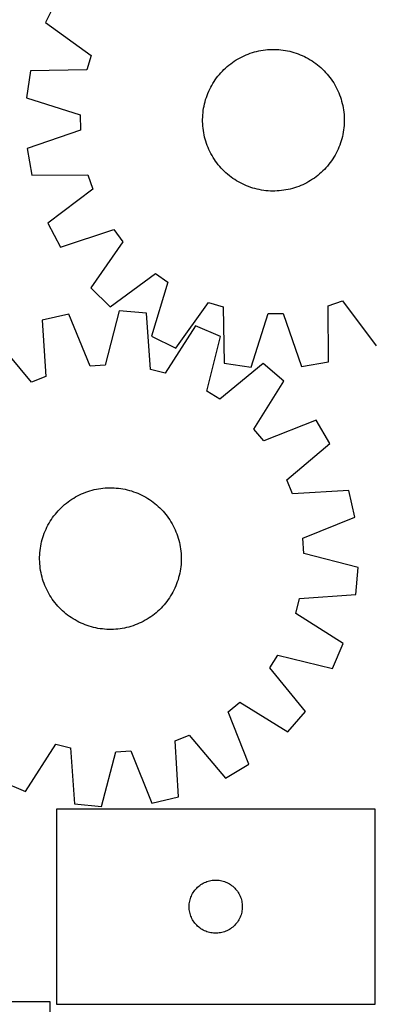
# Model space of a CAD drawing. Header units: millimetres. Extents: x 7 to 1493, y 7 to 2993.
# Tile 8 of 12: x 892 to 1093, y 2109 to 2665. Entities that reach past the tile are written whole.
import ezdxf

# ---------------------------------------------------------------- set-up
doc = ezdxf.new("R2010")
doc.units = ezdxf.units.MM
doc.layers.add('COMMON', color=5, linetype='CONTINUOUS', true_color=0x0000ff)
doc.layers.add('CUT', color=7, linetype='CONTINUOUS', true_color=0x000000)

msp = doc.modelspace()

# ---------------------------------------------------------------- linework, layer by layer
at = {"layer": 'COMMON'}
for p, q in [((1092.893271, 2109.519138), (1092.893271, 2219.519138)), ((912.79327, 2109.419137), (1092.79327, 2109.419137))]:
    msp.add_line(p, q, dxfattribs=at)
at = {"layer": 'CUT'}
for p, q in [((913.525734, 2677.473248), (906.700519, 2663.683869)), ((906.700519, 2663.683869), (932.512078, 2645.170678)), ((1022.295699, 2646.362947), (1023.489308, 2646.755763)), ((1023.489308, 2646.755763), (1024.694666, 2647.110894)), ((1024.694666, 2647.110894), (1025.910585, 2647.427987)), ((1025.910585, 2647.427987), (1027.135864, 2647.706732)), ((1027.135864, 2647.706732), (1028.369294, 2647.946851)), ((1028.369294, 2647.946851), (1029.609658, 2648.14811)), ((1029.609658, 2648.14811), (1030.855731, 2648.310308)), ((1030.855731, 2648.310308), (1032.106284, 2648.433286)), ((1032.106284, 2648.433286), (1033.360083, 2648.516923)), ((1033.360083, 2648.516923), (1034.61589, 2648.561135)), ((1034.61589, 2648.561135), (1035.872467, 2648.56588)), ((1035.872467, 2648.56588), (1037.128572, 2648.531153)), ((1037.128572, 2648.531153), (1038.382967, 2648.456987)), ((1038.382967, 2648.456987), (1039.634413, 2648.343457)), ((1039.634413, 2648.343457), (1040.881676, 2648.190674)), ((1040.881676, 2648.190674), (1042.123524, 2647.998788)), ((1042.123524, 2647.998788), (1043.358732, 2647.76799)), ((1043.358732, 2647.76799), (1044.586081, 2647.498507)), ((1044.586081, 2647.498507), (1045.80436, 2647.190605)), ((1045.80436, 2647.190605), (1047.012366, 2646.844588)), ((1047.012366, 2646.844588), (1048.208908, 2646.460797)), ((1048.208908, 2646.460797), (1049.392803, 2646.039612)), ((932.512078, 2645.170678), (929.957476, 2636.98573)), ((1011.257778, 2640.465197), (1012.271581, 2641.207633)), ((1012.271581, 2641.207633), (1013.308204, 2641.917858)), ((1013.308204, 2641.917858), (1014.366624, 2642.595172)), ((1014.366624, 2642.595172), (1015.445797, 2643.238906)), ((1015.445797, 2643.238906), (1016.544657, 2643.848424)), ((1016.544657, 2643.848424), (1017.662121, 2644.423125)), ((1017.662121, 2644.423125), (1018.797085, 2644.962443)), ((1018.797085, 2644.962443), (1019.948429, 2645.465844)), ((1019.948429, 2645.465844), (1021.115018, 2645.932833)), ((1021.115018, 2645.932833), (1022.295699, 2646.362947)), ((1049.392803, 2646.039612), (1050.562885, 2645.581447)), ((1050.562885, 2645.581447), (1051.717999, 2645.086755)), ((1051.717999, 2645.086755), (1052.857003, 2644.556024)), ((1052.857003, 2644.556024), (1053.978775, 2643.989778)), ((1053.978775, 2643.989778), (1055.082207, 2643.388576)), ((1055.082207, 2643.388576), (1056.166211, 2642.75301)), ((1056.166211, 2642.75301), (1057.229716, 2642.083709)), ((1057.229716, 2642.083709), (1058.271673, 2641.381333)), ((1058.271673, 2641.381333), (1059.291054, 2640.646575)), ((898.197783, 2636.441084), (895.96777, 2621.217498)), ((929.957476, 2636.98573), (898.197783, 2636.441084)), ((1004.881086, 2634.431611), (1005.708516, 2635.377321)), ((1005.708516, 2635.377321), (1006.565243, 2636.296574)), ((1006.565243, 2636.296574), (1007.450421, 2637.188463)), ((1007.450421, 2637.188463), (1008.363178, 2638.052108)), ((1008.363178, 2638.052108), (1009.302612, 2638.886656)), ((1009.302612, 2638.886656), (1010.267796, 2639.691284)), ((1010.267796, 2639.691284), (1011.257778, 2640.465197)), ((1059.291054, 2640.646575), (1060.286852, 2639.880159)), ((1060.286852, 2639.880159), (1061.258085, 2639.082843)), ((1061.258085, 2639.082843), (1062.203795, 2638.255414)), ((1062.203795, 2638.255414), (1063.123048, 2637.398687)), ((1063.123048, 2637.398687), (1064.014937, 2636.513508)), ((1064.014937, 2636.513508), (1064.878581, 2635.600751)), ((1064.878581, 2635.600751), (1065.71313, 2634.661317)), ((1001.210919, 2629.339737), (1001.88022, 2630.403242)), ((1001.88022, 2630.403242), (1002.582596, 2631.445199)), ((1002.582596, 2631.445199), (1003.317355, 2632.46458)), ((1003.317355, 2632.46458), (1004.08377, 2633.460378)), ((1004.08377, 2633.460378), (1004.881086, 2634.431611)), ((1065.71313, 2634.661317), (1066.517758, 2633.696133)), ((1066.517758, 2633.696133), (1067.291671, 2632.706151)), ((1067.291671, 2632.706151), (1068.034107, 2631.692349)), ((1068.034107, 2631.692349), (1068.744332, 2630.655726)), ((1068.744332, 2630.655726), (1069.421646, 2629.597306)), ((998.382483, 2623.736412), (998.877175, 2624.891525)), ((998.877175, 2624.891525), (999.407905, 2626.030529)), ((999.407905, 2626.030529), (999.974151, 2627.152301)), ((999.974151, 2627.152301), (1000.575354, 2628.255734)), ((1000.575354, 2628.255734), (1001.210919, 2629.339737)), ((1069.421646, 2629.597306), (1070.06538, 2628.518133)), ((1070.06538, 2628.518133), (1070.674898, 2627.419272)), ((1070.674898, 2627.419272), (1071.249599, 2626.301809)), ((1071.249599, 2626.301809), (1071.788917, 2625.166845)), ((1071.788917, 2625.166845), (1072.292318, 2624.0155)), ((895.96777, 2621.217498), (926.236911, 2611.586618)), ((996.465422, 2617.759607), (996.773324, 2618.977886)), ((996.773324, 2618.977886), (997.119341, 2620.185892)), ((997.119341, 2620.185892), (997.503132, 2621.382434)), ((997.503132, 2621.382434), (997.924318, 2622.56633)), ((997.924318, 2622.56633), (998.382483, 2623.736412)), ((1072.292318, 2624.0155), (1072.759307, 2622.848912)), ((1072.759307, 2622.848912), (1073.189421, 2621.66823)), ((1073.189421, 2621.66823), (1073.582237, 2620.474621)), ((1073.582237, 2620.474621), (1073.937367, 2619.269263)), ((1073.937367, 2619.269263), (1074.254461, 2618.053344)), ((995.620472, 2612.807939), (995.773256, 2614.055202)), ((995.773256, 2614.055202), (995.965141, 2615.29705)), ((995.965141, 2615.29705), (996.195939, 2616.532258)), ((996.195939, 2616.532258), (996.465422, 2617.759607)), ((1074.254461, 2618.053344), (1074.533205, 2616.828065)), ((1074.533205, 2616.828065), (1074.773325, 2615.594635)), ((1074.773325, 2615.594635), (1074.974584, 2614.354272)), ((1074.974584, 2614.354272), (1075.136782, 2613.108198)), ((1075.136782, 2613.108198), (1075.25976, 2611.857645)), ((926.236911, 2611.586618), (926.336629, 2603.012854)), ((995.398049, 2609.045993), (995.432776, 2610.302098)), ((995.402794, 2607.789416), (995.398049, 2609.045993)), ((995.447006, 2606.533609), (995.402794, 2607.789416)), ((995.432776, 2610.302098), (995.506942, 2611.556493)), ((995.506942, 2611.556493), (995.620472, 2612.807939)), ((1075.25976, 2611.857645), (1075.343397, 2610.603846)), ((1075.343397, 2610.603846), (1075.387609, 2609.348039)), ((1075.392354, 2608.091463), (1075.357627, 2606.835357)), ((1075.387609, 2609.348039), (1075.392354, 2608.091463)), ((926.336629, 2603.012854), (896.299671, 2592.68058)), ((995.530643, 2605.27981), (995.447006, 2606.533609)), ((995.653621, 2604.029257), (995.530643, 2605.27981)), ((995.81582, 2602.783184), (995.653621, 2604.029257)), ((996.017078, 2601.54282), (995.81582, 2602.783184)), ((1075.017148, 2603.082253), (1074.825262, 2601.840405)), ((1075.169931, 2604.329516), (1075.017148, 2603.082253)), ((1075.283461, 2605.580962), (1075.169931, 2604.329516)), ((1075.357627, 2606.835357), (1075.283461, 2605.580962)), ((996.257198, 2600.30939), (996.017078, 2601.54282)), ((996.535942, 2599.084111), (996.257198, 2600.30939)), ((996.853036, 2597.868193), (996.535942, 2599.084111)), ((997.208166, 2596.662834), (996.853036, 2597.868193)), ((997.600982, 2595.469225), (997.208166, 2596.662834)), ((1073.671062, 2596.951563), (1073.287271, 2595.755022)), ((1074.017079, 2598.159569), (1073.671062, 2596.951563)), ((1074.324981, 2599.377848), (1074.017079, 2598.159569)), ((1074.594464, 2600.605197), (1074.324981, 2599.377848)), ((1074.825262, 2601.840405), (1074.594464, 2600.605197)), ((896.299671, 2592.68058), (898.88315, 2577.512977)), ((998.031097, 2594.288544), (997.600982, 2595.469225)), ((998.498085, 2593.121955), (998.031097, 2594.288544)), ((999.001486, 2591.970611), (998.498085, 2593.121955)), ((999.540804, 2590.835647), (999.001486, 2591.970611)), ((1000.115505, 2589.718183), (999.540804, 2590.835647)), ((1071.382498, 2591.106926), (1070.816252, 2589.985154)), ((1071.913229, 2592.245931), (1071.382498, 2591.106926)), ((1072.407921, 2593.401044), (1071.913229, 2592.245931)), ((1072.866086, 2594.571126), (1072.407921, 2593.401044)), ((1073.287271, 2595.755022), (1072.866086, 2594.571126)), ((1000.725024, 2588.619323), (1000.115505, 2589.718183)), ((1001.368757, 2587.54015), (1000.725024, 2588.619323)), ((1002.046071, 2586.48173), (1001.368757, 2587.54015)), ((1002.756296, 2585.445107), (1002.046071, 2586.48173)), ((1003.498732, 2584.431304), (1002.756296, 2585.445107)), ((1068.207807, 2585.692256), (1067.473048, 2584.672876)), ((1068.910183, 2586.734213), (1068.207807, 2585.692256)), ((1069.579484, 2587.797718), (1068.910183, 2586.734213)), ((1070.215049, 2588.881722), (1069.579484, 2587.797718)), ((1070.816252, 2589.985154), (1070.215049, 2588.881722)), ((1004.272646, 2583.441322), (1003.498732, 2584.431304)), ((1005.077274, 2582.476138), (1004.272646, 2583.441322)), ((1005.911822, 2581.536704), (1005.077274, 2582.476138)), ((1006.775466, 2580.623947), (1005.911822, 2581.536704)), ((1007.667355, 2579.738769), (1006.775466, 2580.623947)), ((1008.586608, 2578.882042), (1007.667355, 2579.738769)), ((1063.339982, 2579.948992), (1062.427225, 2579.085348)), ((1064.225161, 2580.840881), (1063.339982, 2579.948992)), ((1065.081887, 2581.760134), (1064.225161, 2580.840881)), ((1065.909317, 2582.705844), (1065.081887, 2581.760134)), ((1066.706633, 2583.677077), (1065.909317, 2582.705844)), ((1067.473048, 2584.672876), (1066.706633, 2583.677077)), ((898.88315, 2577.512977), (930.646919, 2577.707145)), ((930.646919, 2577.707145), (933.391195, 2569.583825)), ((1009.532318, 2578.054612), (1008.586608, 2578.882042)), ((1010.503551, 2577.257296), (1009.532318, 2578.054612)), ((1011.49935, 2576.490881), (1010.503551, 2577.257296)), ((1012.51873, 2575.756123), (1011.49935, 2576.490881)), ((1013.560687, 2575.053746), (1012.51873, 2575.756123)), ((1014.624192, 2574.384445), (1013.560687, 2575.053746)), ((1015.708196, 2573.74888), (1014.624192, 2574.384445)), ((1056.423779, 2574.542283), (1055.344607, 2573.89855)), ((1057.4822, 2575.219597), (1056.423779, 2574.542283)), ((1058.518822, 2575.929822), (1057.4822, 2575.219597)), ((1059.532625, 2576.672258), (1058.518822, 2575.929822)), ((1060.522607, 2577.446172), (1059.532625, 2576.672258)), ((1061.487791, 2578.2508), (1060.522607, 2577.446172)), ((1062.427225, 2579.085348), (1061.487791, 2578.2508)), ((933.391195, 2569.583825), (908.017198, 2550.475318)), ((1016.811628, 2573.147678), (1015.708196, 2573.74888)), ((1017.9334, 2572.581432), (1016.811628, 2573.147678)), ((1019.072405, 2572.050701), (1017.9334, 2572.581432)), ((1020.227518, 2571.556009), (1019.072405, 2572.050701)), ((1021.3976, 2571.097844), (1020.227518, 2571.556009)), ((1022.581496, 2570.676658), (1021.3976, 2571.097844)), ((1023.778037, 2570.292867), (1022.581496, 2570.676658)), ((1024.986043, 2569.94685), (1023.778037, 2570.292867)), ((1026.204322, 2569.638948), (1024.986043, 2569.94685)), ((1027.431671, 2569.369465), (1026.204322, 2569.638948)), ((1028.666879, 2569.138667), (1027.431671, 2569.369465)), ((1029.908727, 2568.946782), (1028.666879, 2569.138667)), ((1031.15599, 2568.793998), (1029.908727, 2568.946782)), ((1032.407436, 2568.680468), (1031.15599, 2568.793998)), ((1033.661831, 2568.606303), (1032.407436, 2568.680468)), ((1034.917936, 2568.571575), (1033.661831, 2568.606303)), ((1037.43032, 2568.620533), (1036.174513, 2568.57632)), ((1038.684119, 2568.704169), (1037.43032, 2568.620533)), ((1039.934672, 2568.827147), (1038.684119, 2568.704169)), ((1041.180746, 2568.989346), (1039.934672, 2568.827147)), ((1042.421109, 2569.190604), (1041.180746, 2568.989346)), ((1043.654539, 2569.430724), (1042.421109, 2569.190604)), ((1044.879818, 2569.709468), (1043.654539, 2569.430724)), ((1046.095737, 2570.026562), (1044.879818, 2569.709468)), ((1047.301095, 2570.381692), (1046.095737, 2570.026562)), ((1048.494704, 2570.774508), (1047.301095, 2570.381692)), ((1049.675386, 2571.204623), (1048.494704, 2570.774508)), ((1050.841974, 2571.671611), (1049.675386, 2571.204623)), ((1051.993319, 2572.175012), (1050.841974, 2571.671611)), ((1053.128283, 2572.71433), (1051.993319, 2572.175012)), ((1054.245746, 2573.289031), (1053.128283, 2572.71433)), ((1055.344607, 2573.89855), (1054.245746, 2573.289031)), ((1036.174513, 2568.57632), (1034.917936, 2568.571575)), ((908.017198, 2550.475318), (915.16128, 2536.84841)), ((915.16128, 2536.84841), (945.310418, 2546.848619)), ((945.310418, 2546.848619), (950.430624, 2539.970911)), ((950.430624, 2539.970911), (932.203372, 2513.956644)), ((943.208744, 2503.204327), (968.792044, 2522.031687)), ((968.792044, 2522.031687), (975.786977, 2517.072828)), ((932.203372, 2513.956644), (943.208744, 2503.204327)), ((975.786977, 2517.072828), (966.490681, 2486.69926)), ((980.280061, 2479.874045), (998.793251, 2505.685604)), ((998.793251, 2505.685604), (1006.978199, 2503.131002)), ((1006.978199, 2503.131002), (1007.522845, 2471.371309)), ((1066.256784, 2503.820445), (1074.380104, 2506.564721)), ((1066.450952, 2472.056676), (1066.256784, 2503.820445)), ((1074.380104, 2506.564721), (1093.488611, 2481.190724)), ((919.856272, 2499.05745), (904.852774, 2495.647818)), ((931.816789, 2469.630917), (919.856272, 2499.05745)), ((948.332266, 2500.950491), (940.372249, 2470.199672)), ((963.655075, 2499.556907), (948.332266, 2500.950491)), ((965.936904, 2467.874609), (963.655075, 2499.556907)), ((1022.746432, 2469.141296), (1032.377312, 2499.410437)), ((1032.377312, 2499.410437), (1040.951075, 2499.510155)), ((1040.951075, 2499.510155), (1051.283349, 2469.473197)), ((904.852774, 2495.647818), (906.784873, 2463.942271)), ((991.322336, 2492.55773), (974.249384, 2465.771743)), ((1005.464552, 2486.497344), (991.322336, 2492.55773)), ((966.490681, 2486.69926), (980.280061, 2479.874045)), ((997.844332, 2455.660564), (1005.464552, 2486.497344)), ((898.823902, 2460.757571), (878.355476, 2485.047863)), ((940.372249, 2470.199672), (931.816789, 2469.630917)), ((1029.614817, 2471.291078), (1005.100149, 2451.091923)), ((1007.522845, 2471.371309), (1022.746432, 2469.141296)), ((1041.192101, 2461.157124), (1029.614817, 2471.291078)), ((1051.283349, 2469.473197), (1066.450952, 2472.056676)), ((906.784873, 2463.942271), (898.823902, 2460.757571)), ((974.249384, 2465.771743), (965.936904, 2467.874609)), ((1024.415752, 2434.184381), (1041.192101, 2461.157124)), ((1005.100149, 2451.091923), (997.844332, 2455.660564)), ((1059.461373, 2439.232262), (1029.904657, 2427.597174)), ((1067.340461, 2426.016722), (1059.461373, 2439.232262)), ((1029.904657, 2427.597174), (1024.415752, 2434.184381)), ((1043.050169, 2405.548296), (1067.340461, 2426.016722)), ((1046.234868, 2397.587325), (1043.050169, 2405.548296)), ((923.663813, 2395.870057), (924.767563, 2396.470675)), ((924.767563, 2396.470675), (925.889634, 2397.036328)), ((925.889634, 2397.036328), (927.02892, 2397.566456)), ((927.02892, 2397.566456), (928.184294, 2398.060537)), ((928.184294, 2398.060537), (929.354619, 2398.518083)), ((929.354619, 2398.518083), (930.538737, 2398.938642)), ((930.538737, 2398.938642), (931.735481, 2399.3218)), ((931.735481, 2399.3218), (932.94367, 2399.667178)), ((932.94367, 2399.667178), (934.162112, 2399.974436)), ((934.162112, 2399.974436), (935.389603, 2400.24327)), ((935.389603, 2400.24327), (936.624933, 2400.473414)), ((936.624933, 2400.473414), (937.866883, 2400.664643)), ((937.866883, 2400.664643), (939.114226, 2400.816766)), ((939.114226, 2400.816766), (940.365732, 2400.929635)), ((940.365732, 2400.929635), (941.620166, 2401.003137)), ((941.620166, 2401.003137), (942.87629, 2401.0372)), ((942.87629, 2401.0372), (944.132863, 2401.03179)), ((944.132863, 2401.03179), (945.388647, 2400.986913)), ((945.388647, 2400.986913), (946.642402, 2400.902613)), ((946.642402, 2400.902613), (947.89289, 2400.778974)), ((947.89289, 2400.778974), (949.138877, 2400.616116)), ((949.138877, 2400.616116), (950.379134, 2400.414202)), ((950.379134, 2400.414202), (951.612437, 2400.17343)), ((951.612437, 2400.17343), (952.837568, 2399.894037)), ((952.837568, 2399.894037), (954.053319, 2399.5763)), ((954.053319, 2399.5763), (955.258489, 2399.220533)), ((955.258489, 2399.220533), (956.45189, 2398.827085)), ((956.45189, 2398.827085), (957.632344, 2398.396346)), ((957.632344, 2398.396346), (958.798685, 2397.928741)), ((958.798685, 2397.928741), (959.949763, 2397.424731)), ((959.949763, 2397.424731), (961.084442, 2396.884813)), ((961.084442, 2396.884813), (962.201601, 2396.30952)), ((962.201601, 2396.30952), (963.300139, 2395.699421)), ((1077.940416, 2399.519424), (1046.234868, 2397.587325)), ((1081.350047, 2384.515926), (1077.940416, 2399.519424)), ((915.619805, 2389.884422), (916.539511, 2390.740663)), ((916.539511, 2390.740663), (917.485659, 2391.567592)), ((917.485659, 2391.567592), (918.457313, 2392.364394)), ((918.457313, 2392.364394), (919.453517, 2393.130282)), ((919.453517, 2393.130282), (920.473286, 2393.864502)), ((920.473286, 2393.864502), (921.515615, 2394.566327)), ((921.515615, 2394.566327), (922.579474, 2395.235065)), ((922.579474, 2395.235065), (923.663813, 2395.870057)), ((963.300139, 2395.699421), (964.378971, 2395.055116)), ((964.378971, 2395.055116), (965.437033, 2394.377243)), ((965.437033, 2394.377243), (966.47328, 2393.66647)), ((966.47328, 2393.66647), (967.48669, 2392.923498)), ((967.48669, 2392.923498), (968.476262, 2392.14906)), ((968.476262, 2392.14906), (969.441021, 2391.343922)), ((969.441021, 2391.343922), (970.380013, 2390.508877)), ((910.705728, 2384.180683), (911.4487, 2385.194092)), ((911.4487, 2385.194092), (912.223138, 2386.183665)), ((912.223138, 2386.183665), (913.028276, 2387.148423)), ((913.028276, 2387.148423), (913.863321, 2388.087416)), ((913.863321, 2388.087416), (914.727448, 2388.999715)), ((914.727448, 2388.999715), (915.619805, 2389.884422)), ((970.380013, 2390.508877), (971.292313, 2389.64475)), ((971.292313, 2389.64475), (972.17702, 2388.752393)), ((972.17702, 2388.752393), (973.03326, 2387.832687)), ((973.03326, 2387.832687), (973.86019, 2386.886539)), ((973.86019, 2386.886539), (974.656992, 2385.914885)), ((974.656992, 2385.914885), (975.42288, 2384.918681)), ((907.487385, 2378.791844), (908.062678, 2379.909004)), ((908.062678, 2379.909004), (908.672777, 2381.007542)), ((908.672777, 2381.007542), (909.317082, 2382.086374)), ((909.317082, 2382.086374), (909.994955, 2383.144435)), ((909.994955, 2383.144435), (910.705728, 2384.180683)), ((975.42288, 2384.918681), (976.157099, 2383.898912)), ((976.157099, 2383.898912), (976.858924, 2382.856583)), ((976.858924, 2382.856583), (977.527663, 2381.792724)), ((977.527663, 2381.792724), (978.162654, 2380.708385)), ((978.162654, 2380.708385), (978.763273, 2379.604635)), ((978.763273, 2379.604635), (979.328925, 2378.482564)), ((1051.923515, 2372.555409), (1081.350047, 2384.515926)), ((905.151665, 2372.965892), (905.545113, 2374.159293)), ((905.545113, 2374.159293), (905.975852, 2375.339746)), ((905.975852, 2375.339746), (906.443457, 2376.506088)), ((906.443457, 2376.506088), (906.947467, 2377.657166)), ((906.947467, 2377.657166), (907.487385, 2378.791844)), ((979.328925, 2378.482564), (979.859054, 2377.343278)), ((979.859054, 2377.343278), (980.353135, 2376.187904)), ((980.353135, 2376.187904), (980.810681, 2375.017579)), ((980.810681, 2375.017579), (981.23124, 2373.833461)), ((903.957996, 2368.086536), (904.198768, 2369.319839)), ((904.198768, 2369.319839), (904.478161, 2370.54497)), ((904.478161, 2370.54497), (904.795898, 2371.760721)), ((904.795898, 2371.760721), (905.151665, 2372.965892)), ((981.23124, 2373.833461), (981.614398, 2372.636717)), ((981.614398, 2372.636717), (981.959776, 2371.428528)), ((981.959776, 2371.428528), (982.267033, 2370.210086)), ((982.267033, 2370.210086), (982.535867, 2368.982595)), ((982.535867, 2368.982595), (982.766012, 2367.747265)), ((1052.492269, 2363.999949), (1051.923515, 2372.555409)), ((903.340408, 2361.840266), (903.385285, 2363.09605)), ((903.385285, 2363.09605), (903.469585, 2364.349804)), ((903.469585, 2364.349804), (903.593224, 2365.600292)), ((903.593224, 2365.600292), (903.756082, 2366.846279)), ((903.756082, 2366.846279), (903.957996, 2368.086536)), ((982.766012, 2367.747265), (982.95724, 2366.505315)), ((982.95724, 2366.505315), (983.109364, 2365.257972)), ((983.109364, 2365.257972), (983.222232, 2364.006466)), ((983.222232, 2364.006466), (983.295734, 2362.752032)), ((1083.243088, 2356.039932), (1052.492269, 2363.999949)), ((903.334998, 2360.583692), (903.340408, 2361.840266)), ((903.369061, 2359.327568), (903.334998, 2360.583692)), ((903.442563, 2358.073135), (903.369061, 2359.327568)), ((903.555432, 2356.821628), (903.442563, 2358.073135)), ((983.195211, 2357.729796), (983.071571, 2356.479308)), ((983.279511, 2358.983551), (983.195211, 2357.729796)), ((983.324388, 2360.239335), (983.279511, 2358.983551)), ((983.295734, 2362.752032), (983.329797, 2361.495908)), ((983.329797, 2361.495908), (983.324388, 2360.239335)), ((903.707555, 2355.574285), (903.555432, 2356.821628)), ((903.898784, 2354.332336), (903.707555, 2355.574285)), ((904.128928, 2353.097006), (903.898784, 2354.332336)), ((904.397762, 2351.869514), (904.128928, 2353.097006)), ((904.70502, 2350.651073), (904.397762, 2351.869514)), ((982.466027, 2352.759761), (982.186635, 2351.53463)), ((982.706799, 2353.993064), (982.466027, 2352.759761)), ((982.908714, 2355.233321), (982.706799, 2353.993064)), ((983.071571, 2356.479308), (982.908714, 2355.233321)), ((1081.849504, 2340.717123), (1083.243088, 2356.039932)), ((905.050398, 2349.442884), (904.70502, 2350.651073)), ((905.433556, 2348.246139), (905.050398, 2349.442884)), ((905.854115, 2347.062021), (905.433556, 2348.246139)), ((906.311661, 2345.891697), (905.854115, 2347.062021)), ((980.688944, 2346.739854), (980.221339, 2345.573513)), ((981.119683, 2347.920308), (980.688944, 2346.739854)), ((981.51313, 2349.113709), (981.119683, 2347.920308)), ((981.868898, 2350.318879), (981.51313, 2349.113709)), ((982.186635, 2351.53463), (981.868898, 2350.318879)), ((906.805742, 2344.736322), (906.311661, 2345.891697)), ((907.33587, 2343.597037), (906.805742, 2344.736322)), ((907.901523, 2342.474965), (907.33587, 2343.597037)), ((908.502141, 2341.371215), (907.901523, 2342.474965)), ((909.137133, 2340.286876), (908.502141, 2341.371215)), ((977.992018, 2341.072059), (977.347714, 2339.993227)), ((978.602118, 2342.170597), (977.992018, 2341.072059)), ((979.17741, 2343.287756), (978.602118, 2342.170597)), ((979.717328, 2344.422435), (979.17741, 2343.287756)), ((980.221339, 2345.573513), (979.717328, 2344.422435)), ((1050.167206, 2338.435294), (1081.849504, 2340.717123)), ((909.805871, 2339.223017), (909.137133, 2340.286876)), ((910.507696, 2338.180689), (909.805871, 2339.223017)), ((911.241915, 2337.160919), (910.507696, 2338.180689)), ((912.007804, 2336.164716), (911.241915, 2337.160919)), ((912.804606, 2335.193061), (912.007804, 2336.164716)), ((913.631535, 2334.246914), (912.804606, 2335.193061)), ((974.441658, 2335.895936), (973.63652, 2334.931177)), ((975.216095, 2336.885508), (974.441658, 2335.895936)), ((975.959067, 2337.898918), (975.216095, 2336.885508)), ((976.669841, 2338.935165), (975.959067, 2337.898918)), ((977.347714, 2339.993227), (976.669841, 2338.935165)), ((1048.064341, 2330.122814), (1050.167206, 2338.435294)), ((914.487776, 2333.327208), (913.631535, 2334.246914)), ((915.372483, 2332.434851), (914.487776, 2333.327208)), ((916.284782, 2331.570723), (915.372483, 2332.434851)), ((917.223775, 2330.735678), (916.284782, 2331.570723)), ((918.188533, 2329.93054), (917.223775, 2330.735678)), ((919.178106, 2329.156103), (918.188533, 2329.93054)), ((968.207482, 2329.715206), (967.211279, 2328.949318)), ((969.179137, 2330.512008), (968.207482, 2329.715206)), ((970.125284, 2331.338938), (969.179137, 2330.512008)), ((971.04499, 2332.195178), (970.125284, 2331.338938)), ((971.937347, 2333.079885), (971.04499, 2332.195178)), ((972.801475, 2333.992185), (971.937347, 2333.079885)), ((973.63652, 2334.931177), (972.801475, 2333.992185)), ((1074.850327, 2313.049862), (1048.064341, 2330.122814)), ((920.191515, 2328.413131), (919.178106, 2329.156103)), ((921.227763, 2327.702357), (920.191515, 2328.413131)), ((922.285824, 2327.024484), (921.227763, 2327.702357)), ((923.364656, 2326.38018), (922.285824, 2327.024484)), ((924.463194, 2325.77008), (923.364656, 2326.38018)), ((925.580354, 2325.194788), (924.463194, 2325.77008)), ((926.715032, 2324.65487), (925.580354, 2325.194788)), ((927.86611, 2324.150859), (926.715032, 2324.65487)), ((929.032452, 2323.683254), (927.86611, 2324.150859)), ((958.480501, 2324.019063), (957.310177, 2323.561517)), ((959.635876, 2324.513144), (958.480501, 2324.019063)), ((960.775161, 2325.043272), (959.635876, 2324.513144)), ((961.897232, 2325.608925), (960.775161, 2325.043272)), ((963.000983, 2326.209544), (961.897232, 2325.608925)), ((964.085322, 2326.844535), (963.000983, 2326.209544)), ((965.149181, 2327.513274), (964.085322, 2326.844535)), ((966.191509, 2328.215099), (965.149181, 2327.513274)), ((967.211279, 2328.949318), (966.191509, 2328.215099)), ((930.212905, 2323.252515), (929.032452, 2323.683254)), ((931.406306, 2322.859068), (930.212905, 2323.252515)), ((932.611477, 2322.5033), (931.406306, 2322.859068)), ((933.827228, 2322.185563), (932.611477, 2322.5033)), ((935.052359, 2321.906171), (933.827228, 2322.185563)), ((936.285662, 2321.665398), (935.052359, 2321.906171)), ((937.525919, 2321.463484), (936.285662, 2321.665398)), ((938.771906, 2321.300627), (937.525919, 2321.463484)), ((940.022394, 2321.176987), (938.771906, 2321.300627)), ((941.276148, 2321.092687), (940.022394, 2321.176987)), ((942.531932, 2321.04781), (941.276148, 2321.092687)), ((943.788506, 2321.042401), (942.531932, 2321.04781)), ((945.04463, 2321.076464), (943.788506, 2321.042401)), ((946.299063, 2321.149966), (945.04463, 2321.076464)), ((947.550569, 2321.262834), (946.299063, 2321.149966)), ((948.797913, 2321.414958), (947.550569, 2321.262834)), ((950.039862, 2321.606186), (948.797913, 2321.414958)), ((951.275192, 2321.836331), (950.039862, 2321.606186)), ((952.502684, 2322.105164), (951.275192, 2321.836331)), ((953.721125, 2322.412422), (952.502684, 2322.105164)), ((954.929314, 2322.7578), (953.721125, 2322.412422)), ((956.126059, 2323.140958), (954.929314, 2322.7578)), ((957.310177, 2323.561517), (956.126059, 2323.140958)), ((1068.789942, 2298.907646), (1074.850327, 2313.049862)), ((1033.384521, 2299.272048), (1037.953162, 2306.527866)), ((1037.953162, 2306.527866), (1068.789942, 2298.907646)), ((1053.583675, 2274.757381), (1033.384521, 2299.272048)), ((1009.889771, 2274.467541), (1016.476978, 2279.956446)), ((1016.476978, 2279.956446), (1043.449721, 2263.180097)), ((1021.52486, 2244.910825), (1009.889771, 2274.467541)), ((1043.449721, 2263.180097), (1053.583675, 2274.757381)), ((979.879922, 2258.13733), (987.840893, 2261.322029)), ((981.812022, 2226.431782), (979.879922, 2258.13733)), ((987.840893, 2261.322029), (1008.309319, 2237.031737)), ((895.34246, 2229.52187), (912.415411, 2256.307857)), ((912.415411, 2256.307857), (920.727892, 2254.204992)), ((920.727892, 2254.204992), (923.009721, 2222.522694)), ((938.33253, 2221.12911), (946.292547, 2251.879929)), ((946.292547, 2251.879929), (954.848006, 2252.448683)), ((954.848006, 2252.448683), (966.808523, 2223.022151)), ((1008.309319, 2237.031737), (1021.52486, 2244.910825)), ((881.200243, 2235.582256), (895.34246, 2229.52187)), ((966.808523, 2223.022151), (981.812022, 2226.431782)), ((1092.79327, 2219.519138), (912.79327, 2219.519138)), ((912.79327, 2219.519138), (912.79327, 2109.519138)), ((923.009721, 2222.522694), (938.33253, 2221.12911)), ((1092.79327, 2109.519138), (1092.79327, 2219.519138)), ((1000.867294, 2179.394978), (1001.635638, 2179.474401)), ((1001.635638, 2179.474401), (1002.407051, 2179.514165)), ((1002.407051, 2179.514165), (1003.179488, 2179.514165)), ((1003.179488, 2179.514165), (1003.950901, 2179.474401)), ((1003.950901, 2179.474401), (1004.719245, 2179.394978)), ((991.031472, 2173.82828), (991.526291, 2174.42142)), ((991.526291, 2174.42142), (992.050987, 2174.9883)), ((992.050987, 2174.9883), (992.604169, 2175.527418)), ((992.604169, 2175.527418), (993.184372, 2176.037345)), ((993.184372, 2176.037345), (993.790055, 2176.516727)), ((993.790055, 2176.516727), (994.419614, 2176.964293)), ((994.419614, 2176.964293), (995.071378, 2177.378857)), ((995.071378, 2177.378857), (995.743618, 2177.75932)), ((995.743618, 2177.75932), (996.434554, 2178.104672)), ((996.434554, 2178.104672), (997.142351, 2178.413997)), ((997.142351, 2178.413997), (997.865134, 2178.686476)), ((997.865134, 2178.686476), (998.600985, 2178.921386)), ((998.600985, 2178.921386), (999.347953, 2179.118103)), ((999.347953, 2179.118103), (1000.104058, 2179.276107)), ((1000.104058, 2179.276107), (1000.867294, 2179.394978)), ((1004.719245, 2179.394978), (1005.482481, 2179.276107)), ((1005.482481, 2179.276107), (1006.238586, 2179.118103)), ((1006.238586, 2179.118103), (1006.985554, 2178.921386)), ((1006.985554, 2178.921386), (1007.721405, 2178.686476)), ((1007.721405, 2178.686476), (1008.444188, 2178.413997)), ((1008.444188, 2178.413997), (1009.151985, 2178.104672)), ((1009.151985, 2178.104672), (1009.842921, 2177.75932)), ((1009.842921, 2177.75932), (1010.515162, 2177.378857)), ((1010.515162, 2177.378857), (1011.166925, 2176.964293)), ((1011.166925, 2176.964293), (1011.796484, 2176.516727)), ((1011.796484, 2176.516727), (1012.402167, 2176.037345)), ((1012.402167, 2176.037345), (1012.98237, 2175.527418)), ((1012.98237, 2175.527418), (1013.535552, 2174.9883)), ((1013.535552, 2174.9883), (1014.060248, 2174.42142)), ((1014.060248, 2174.42142), (1014.555067, 2173.82828)), ((988.110434, 2167.587419), (988.287854, 2168.339205)), ((988.287854, 2168.339205), (988.503739, 2169.08086)), ((988.503739, 2169.08086), (988.757517, 2169.810419)), ((988.757517, 2169.810419), (989.048516, 2170.525946)), ((989.048516, 2170.525946), (989.375963, 2171.225545)), ((989.375963, 2171.225545), (989.738991, 2171.907359)), ((989.738991, 2171.907359), (990.136636, 2172.569581)), ((990.136636, 2172.569581), (990.567844, 2173.210454)), ((990.567844, 2173.210454), (991.031472, 2173.82828)), ((1014.555067, 2173.82828), (1015.018695, 2173.210454)), ((1015.018695, 2173.210454), (1015.449903, 2172.569581)), ((1015.449903, 2172.569581), (1015.847548, 2171.907359)), ((1015.847548, 2171.907359), (1016.210576, 2171.225545)), ((1016.210576, 2171.225545), (1016.538023, 2170.525946)), ((1016.538023, 2170.525946), (1016.829022, 2169.810419)), ((1016.829022, 2169.810419), (1017.0828, 2169.08086)), ((1017.0828, 2169.08086), (1017.298685, 2168.339205)), ((1017.298685, 2168.339205), (1017.476105, 2167.587419)), ((987.79327, 2164.519138), (987.813158, 2165.291319)), ((987.813158, 2163.746957), (987.79327, 2164.519138)), ((987.813158, 2165.291319), (987.872771, 2166.061453)), ((987.872771, 2162.976823), (987.813158, 2163.746957)), ((987.872771, 2166.061453), (987.971951, 2166.827497)), ((987.971951, 2162.210779), (987.872771, 2162.976823)), ((987.971951, 2166.827497), (988.110434, 2167.587419)), ((1017.476105, 2167.587419), (1017.614588, 2166.827497)), ((1017.614588, 2166.827497), (1017.713768, 2166.061453)), ((1017.713768, 2162.976823), (1017.614588, 2162.210779)), ((1017.713768, 2166.061453), (1017.773381, 2165.291319)), ((1017.773381, 2163.746957), (1017.713768, 2162.976823)), ((1017.773381, 2165.291319), (1017.79327, 2164.519138)), ((1017.79327, 2164.519138), (1017.773381, 2163.746957)), ((988.110434, 2161.450857), (987.971951, 2162.210779)), ((988.287854, 2160.699071), (988.110434, 2161.450857)), ((988.503739, 2159.957415), (988.287854, 2160.699071)), ((988.757517, 2159.227857), (988.503739, 2159.957415)), ((989.048516, 2158.512329), (988.757517, 2159.227857)), ((989.375963, 2157.812731), (989.048516, 2158.512329)), ((989.738991, 2157.130917), (989.375963, 2157.812731)), ((1016.210576, 2157.812731), (1015.847548, 2157.130917)), ((1016.538023, 2158.512329), (1016.210576, 2157.812731)), ((1016.829022, 2159.227857), (1016.538023, 2158.512329)), ((1017.0828, 2159.957415), (1016.829022, 2159.227857)), ((1017.298685, 2160.699071), (1017.0828, 2159.957415)), ((1017.476105, 2161.450857), (1017.298685, 2160.699071)), ((1017.614588, 2162.210779), (1017.476105, 2161.450857)), ((990.136636, 2156.468695), (989.738991, 2157.130917)), ((990.567844, 2155.827821), (990.136636, 2156.468695)), ((991.031472, 2155.209996), (990.567844, 2155.827821)), ((991.526291, 2154.616856), (991.031472, 2155.209996)), ((992.050987, 2154.049976), (991.526291, 2154.616856)), ((992.604169, 2153.510857), (992.050987, 2154.049976)), ((993.184372, 2153.000931), (992.604169, 2153.510857)), ((993.790055, 2152.521549), (993.184372, 2153.000931)), ((994.419614, 2152.073983), (993.790055, 2152.521549)), ((995.071378, 2151.659418), (994.419614, 2152.073983)), ((995.743618, 2151.278956), (995.071378, 2151.659418)), ((1010.515162, 2151.659418), (1009.842921, 2151.278956)), ((1011.166925, 2152.073983), (1010.515162, 2151.659418)), ((1011.796484, 2152.521549), (1011.166925, 2152.073983)), ((1012.402167, 2153.000931), (1011.796484, 2152.521549)), ((1012.98237, 2153.510857), (1012.402167, 2153.000931)), ((1013.535552, 2154.049976), (1012.98237, 2153.510857)), ((1014.060248, 2154.616856), (1013.535552, 2154.049976)), ((1014.555067, 2155.209996), (1014.060248, 2154.616856)), ((1015.018695, 2155.827821), (1014.555067, 2155.209996)), ((1015.449903, 2156.468695), (1015.018695, 2155.827821)), ((1015.847548, 2157.130917), (1015.449903, 2156.468695)), ((996.434554, 2150.933604), (995.743618, 2151.278956)), ((997.142351, 2150.624278), (996.434554, 2150.933604)), ((997.865134, 2150.351799), (997.142351, 2150.624278)), ((998.600985, 2150.11689), (997.865134, 2150.351799)), ((999.347953, 2149.920172), (998.600985, 2150.11689)), ((1000.104058, 2149.762169), (999.347953, 2149.920172)), ((1000.867294, 2149.643298), (1000.104058, 2149.762169)), ((1001.635638, 2149.563875), (1000.867294, 2149.643298)), ((1002.407051, 2149.524111), (1001.635638, 2149.563875)), ((1003.179488, 2149.524111), (1002.407051, 2149.524111)), ((1003.950901, 2149.563875), (1003.179488, 2149.524111)), ((1004.719245, 2149.643298), (1003.950901, 2149.563875)), ((1005.482481, 2149.762169), (1004.719245, 2149.643298)), ((1006.238586, 2149.920172), (1005.482481, 2149.762169)), ((1006.985554, 2150.11689), (1006.238586, 2149.920172)), ((1007.721405, 2150.351799), (1006.985554, 2150.11689)), ((1008.444188, 2150.624278), (1007.721405, 2150.351799)), ((1009.151985, 2150.933604), (1008.444188, 2150.624278)), ((1009.842921, 2151.278956), (1009.151985, 2150.933604)), ((909.348221, 2110.803634), (459.348221, 2110.803634)), ((909.348221, 1760.803634), (909.348221, 2110.803634)), ((912.79327, 2109.519138), (1092.79327, 2109.519138))]:
    msp.add_line(p, q, dxfattribs=at)

doc.saveas('drawing.dxf')
